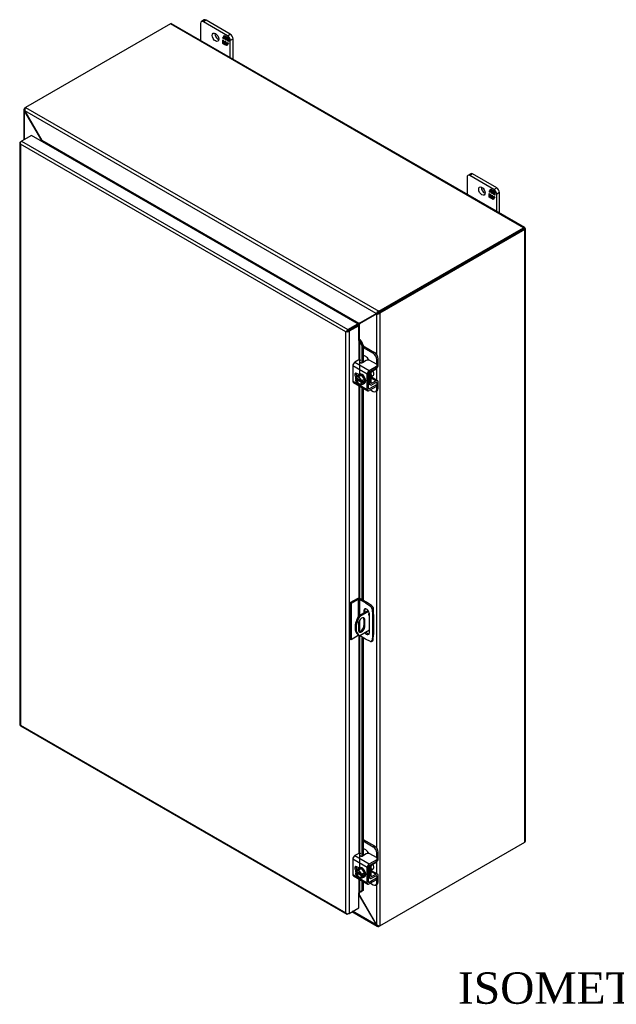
# Model space of a CAD drawing. Header units: inches. Extents: x 6 to 237, y 0 to 157.
# Tile 7 of 8: x 180 to 208, y 110 to 157. Entities that reach past the tile are written whole.
import ezdxf
from ezdxf.enums import TextEntityAlignment as Align

# ---------------------------------------------------------------- set-up
doc = ezdxf.new("R2010")
doc.units = ezdxf.units.IN
doc.header["$MEASUREMENT"] = 0
for name, color, linetype in [('COM40153-1', 7, 'CONTINUOUS'), ('COM40153-2', 7, 'CONTINUOUS'), ('COM42667', 7, 'CONTINUOUS'), ('COM42780', 7, 'CONTINUOUS'), ('COM48487', 7, 'CONTINUOUS'), ('COM71780-20', 7, 'CONTINUOUS'), ('DEFAULT', 7, 'CONTINUOUS'), ('FET07710', 7, 'CONTINUOUS'), ('SCC19011', 7, 'CONTINUOUS'), ('WAF25035', 7, 'CONTINUOUS')]:
    doc.layers.add(name, color=color, linetype=linetype)
doc.styles.add('SEACAD_TIMES_NEW_ROMAN', font='times.ttf')

msp = doc.modelspace()

# ---------------------------------------------------------------- linework, layer by layer
at = {"layer": 'COM40153-1', "color": 7}
for p, q in [((196.828, 129.068), (196.844, 129.059)), ((196.876, 128.709), (196.876, 129.015)), ((196.611, 128.895), (196.165, 128.638)), ((196.165, 128.638), (196.216, 128.608)), ((196.638, 128.852), (196.216, 128.608)), ((196.405, 128.465), (196.456, 128.436)), ((196.405, 128.465), (196.405, 128.169)), ((196.147, 128.257), (196.147, 127.961)), ((196.405, 128.169), (196.456, 128.139)), ((196.456, 128.139), (196.456, 128.436)), ((196.141, 127.731), (196.192, 127.702)), ((196.671, 127.952), (196.216, 127.69))]:
    msp.add_line(p, q, dxfattribs=at)
for centre, major_axis, start_param, end_param in [((196.768, 129.015), (-0.108, 0), 2.529725, 3.926991), ((196.516, 128.381), (0.375, 0.65), 1.508132, 3.141593), ((196.567, 128.351), (0.375, 0.65), 1.508132, 3.204257), ((196.302, 128.347), (-0.109, -0.189), 2.356194, 5.497787), ((196.251, 128.376), (-0.109, -0.189), 2.356194, 2.906426), ((196.677, 128.722), (-0.0312, -0.0541), 4.139289, 6.283185), ((196.626, 128.751), (0.0313, 0.0541), 4.093609, 5.210881), ((196.677, 128.722), (-0.0312, -0.0541), 0, 0.63978), ((196.302, 128.05), (0.109, 0.189), 2.356194, 5.497787), ((196.251, 128.08), (0.109, 0.189), 3.37676, 5.497787)]:
    msp.add_ellipse(centre, major_axis=major_axis, ratio=0.57735, start_param=start_param, end_param=end_param, dxfattribs=at)
at = {"layer": 'COM40153-2', "color": 7}
for p, q in [((196.093, 129.455), (195.745, 129.255)), ((196.144, 129.426), (195.796, 129.225)), ((196.144, 129.426), (196.144, 128.602)), ((196.195, 129.426), (196.195, 128.655)), ((196.488, 129.257), (196.195, 129.426)), ((196.539, 129.286), (196.245, 129.455)), ((195.745, 129.255), (195.745, 127.52)), ((195.796, 129.225), (195.745, 129.255)), ((195.796, 129.225), (195.796, 127.49)), ((196.406, 128.886), (196.456, 128.915)), ((196.456, 128.806), (196.456, 128.915)), ((196.488, 129.257), (196.539, 129.286)), ((196.488, 129.257), (196.724, 129.096)), ((196.775, 129.126), (196.539, 129.286)), ((196.724, 129.096), (196.775, 129.126)), ((196.855, 128.987), (196.805, 128.957)), ((196.805, 128.957), (196.825, 128.672)), ((196.876, 128.702), (196.855, 128.987)), ((196.406, 128.886), (196.406, 128.776)), ((196.671, 127.835), (196.671, 128.733)), ((196.825, 128.672), (196.876, 128.702)), ((196.825, 128.672), (196.825, 127.716)), ((196.876, 128.702), (196.876, 127.746)), ((196.195, 128.413), (196.195, 127.881)), ((195.796, 127.49), (195.745, 127.52)), ((196.144, 127.691), (195.796, 127.49)), ((196.144, 127.73), (196.144, 127.691)), ((196.195, 127.7), (196.195, 127.691)), ((196.488, 127.522), (196.195, 127.691)), ((196.724, 127.409), (196.488, 127.522)), ((196.825, 127.716), (196.805, 127.455)), ((196.825, 127.716), (196.876, 127.746)), ((196.855, 127.485), (196.876, 127.746)), ((196.779, 127.407), (196.83, 127.436)), ((196.805, 127.455), (196.855, 127.485))]:
    msp.add_line(p, q, dxfattribs=at)
for centre, major_axis, start_param, end_param in [((196.169, 129.411), (-0.108, 0), 3.926991, 5.497787), ((196.169, 129.411), (-0.036, 0), 3.926991, 5.497787), ((196.538, 128.809), (0.094, -0.162), 0.785398, 3.926991), ((196.589, 128.839), (0.094, -0.162), 3.416574, 3.926991), ((196.717, 128.999), (0.062, -0.108), 0.872665, 2.268928), ((196.767, 129.029), (-0.063, 0.108), 4.014257, 5.410521), ((196.169, 127.676), (0.036, 0), 0.785398, 2.356194), ((196.538, 127.911), (-0.094, 0.162), 1.73559, 3.926991), ((196.589, 127.94), (-0.094, 0.162), 1.73559, 2.866611), ((196.717, 127.515), (-0.063, 0.108), 2.443461, 3.839724), ((196.767, 127.545), (-0.062, 0.108), 3.141593, 3.839724)]:
    msp.add_ellipse(centre, major_axis=major_axis, ratio=0.57735, start_param=start_param, end_param=end_param, dxfattribs=at)
at = {"layer": 'COM42667', "color": 7}
for p, q in [((196.163, 140.865), (195.982, 140.76)), ((195.982, 140.76), (196.668, 140.364)), ((196.524, 140.841), (196.341, 140.735)), ((197.009, 140.663), (196.701, 140.841)), ((196.567, 140.189), (195.881, 140.585)), ((195.881, 140.585), (195.881, 139.857)), ((196.17, 140.169), (196.075, 140.224)), ((196.634, 139.5), (196.634, 140.228)), ((196.668, 140.364), (197.009, 140.561)), ((196.668, 140.287), (197.009, 140.484)), ((197.009, 140.484), (197.009, 140.561)), ((197.046, 140.535), (197.046, 140.612)), ((195.881, 139.857), (196.136, 139.71)), ((195.911, 139.792), (196.597, 139.396)), ((196.567, 139.461), (196.567, 140.189)), ((196.993, 139.789), (197.009, 139.779)), ((196.185, 139.682), (196.567, 139.461)), ((196.668, 139.48), (196.634, 139.5)), ((197.009, 139.677), (196.668, 139.48)), ((197.009, 139.6), (196.668, 139.403)), ((197.009, 139.6), (197.009, 139.677)), ((197.046, 139.651), (197.046, 139.728)), ((196.163, 117.287), (195.982, 117.183)), ((195.982, 117.183), (196.668, 116.787)), ((196.524, 117.264), (196.341, 117.158)), ((197.009, 117.086), (196.701, 117.264)), ((196.567, 116.612), (195.881, 117.008)), ((195.881, 117.008), (195.881, 116.28)), ((196.668, 116.787), (197.009, 116.984)), ((196.668, 116.709), (197.009, 116.906)), ((197.009, 116.906), (197.009, 116.984)), ((197.046, 116.957), (197.046, 117.035)), ((195.881, 116.28), (196.136, 116.133)), ((195.911, 116.215), (196.597, 115.819)), ((196.17, 116.592), (196.075, 116.647)), ((196.567, 115.884), (196.567, 116.612)), ((196.634, 115.923), (196.634, 116.651)), ((196.993, 116.212), (197.009, 116.202)), ((196.185, 116.105), (196.567, 115.884)), ((196.668, 115.903), (196.634, 115.923)), ((197.009, 116.1), (196.668, 115.903)), ((197.009, 116.023), (196.668, 115.826)), ((197.009, 116.023), (197.009, 116.1)), ((197.046, 116.074), (197.046, 116.151))]:
    msp.add_line(p, q, dxfattribs=at)
for centre, major_axis, start_param, end_param in [((195.982, 140.643), (-0.072, -0.124), 3.926991, 5.497787), ((196.205, 140.84), (-0.06, 0), 3.141593, 5.497787), ((196.298, 140.76), (0.06, 0), 2.929457, 5.497787), ((196.612, 140.79), (0.125, 0), 0.785398, 2.356194), ((196.075, 140.109), (0.07, -0.122), 2.356194, 4.826451), ((196.142, 140.148), (0.07, -0.122), 3.6401, 4.826451), ((196.668, 140.247), (0.072, 0.124), 0.785398, 2.356194), ((196.668, 140.247), (0.024, 0.0416), 0.785398, 2.356194), ((196.921, 140.612), (-0.125, 0), 2.356194, 3.926991), ((196.921, 140.535), (-0.125, 0), 2.356194, 3.141593), ((195.982, 139.916), (0.072, 0.124), 2.356194, 3.141593), ((196.921, 139.728), (-0.125, 0), 2.356194, 3.926991), ((196.668, 139.52), (0.071, 0.124), 2.356194, 3.926991), ((196.668, 139.52), (0.024, 0.0416), 2.356194, 3.926991), ((196.921, 139.651), (-0.125, 0), 2.356194, 3.141593), ((195.982, 117.066), (-0.072, -0.124), 3.926991, 5.497787), ((196.205, 117.263), (-0.06, 0), 3.141593, 5.497787), ((196.298, 117.183), (0.06, 0), 2.929457, 5.497787), ((196.612, 117.213), (0.125, 0), 0.785398, 2.356194), ((196.668, 116.67), (0.072, 0.124), 0.785398, 2.356194), ((196.668, 116.67), (0.024, 0.0416), 0.785398, 2.356194), ((196.921, 117.035), (-0.125, 0), 2.356194, 3.926991), ((196.921, 116.957), (-0.125, 0), 2.356194, 3.141593), ((195.982, 116.338), (0.071, 0.124), 2.356194, 3.141593), ((196.075, 116.532), (0.07, -0.122), 2.356194, 4.826451), ((196.142, 116.571), (0.07, -0.122), 3.6401, 4.826451), ((196.668, 115.942), (0.072, 0.124), 2.356194, 3.926991), ((196.668, 115.942), (0.024, 0.0416), 2.356194, 3.926991), ((196.921, 116.151), (-0.125, 0), 2.356194, 3.926991), ((196.921, 116.074), (-0.125, 0), 2.356194, 3.141593)]:
    msp.add_ellipse(centre, major_axis=major_axis, ratio=0.57735, start_param=start_param, end_param=end_param, dxfattribs=at)
at = {"layer": 'COM42780', "color": 7}
for p, q in [((196.378, 141.535), (196.918, 141.223)), ((196.378, 141.458), (196.851, 141.185)), ((196.851, 141.185), (196.918, 141.223)), ((196.497, 141.032), (196.378, 141.101)), ((197.095, 140.917), (197.028, 140.878)), ((197.028, 140.65), (197.028, 140.878)), ((197.095, 140.613), (197.095, 140.917)), ((196.639, 140.25), (196.69, 140.22)), ((196.69, 139.735), (196.69, 140.22)), ((196.758, 139.773), (196.758, 140.258)), ((196.791, 140.317), (196.996, 140.439)), ((196.634, 139.767), (196.69, 139.735)), ((196.758, 139.773), (196.791, 139.754)), ((196.763, 140.002), (196.996, 139.868)), ((197.065, 139.874), (196.781, 140.038)), ((196.994, 139.789), (196.79, 139.675)), ((196.996, 139.868), (196.791, 139.754)), ((196.994, 139.789), (197.028, 139.769)), ((197.028, 139.766), (197.028, 139.769)), ((197.095, 139.504), (197.095, 139.808)), ((196.634, 139.719), (196.72, 139.669)), ((196.725, 139.436), (196.851, 139.363)), ((196.976, 139.351), (197.043, 139.39)), ((197.028, 139.465), (197.028, 139.613)), ((197.028, 139.465), (197.095, 139.504)), ((196.378, 117.958), (196.918, 117.646)), ((196.378, 117.88), (196.851, 117.607)), ((196.851, 117.607), (196.918, 117.646)), ((196.497, 117.455), (196.378, 117.524)), ((197.095, 117.34), (197.028, 117.301)), ((197.028, 117.073), (197.028, 117.301)), ((197.095, 117.036), (197.095, 117.34)), ((196.758, 116.196), (196.758, 116.681)), ((196.791, 116.74), (196.996, 116.862)), ((196.639, 116.672), (196.69, 116.643)), ((196.69, 116.158), (196.69, 116.643)), ((196.763, 116.425), (196.996, 116.29)), ((197.065, 116.296), (196.781, 116.461)), ((196.994, 116.212), (196.79, 116.098)), ((196.996, 116.29), (196.791, 116.176)), ((196.994, 116.212), (197.028, 116.192)), ((197.095, 115.927), (197.095, 116.231)), ((196.634, 116.19), (196.69, 116.158)), ((196.634, 116.142), (196.72, 116.092)), ((196.725, 115.859), (196.851, 115.786)), ((196.758, 116.196), (196.791, 116.176)), ((196.976, 115.774), (197.043, 115.813)), ((197.028, 116.189), (197.028, 116.192)), ((197.028, 115.888), (197.028, 116.036)), ((197.028, 115.888), (197.095, 115.927))]:
    msp.add_line(p, q, dxfattribs=at)
for centre, major_axis, start_param, end_param in [((196.851, 140.98), (0.125, -0.217), 0.785398, 2.356194), ((196.918, 141.019), (-0.125, 0.217), 3.926991, 5.497787), ((196.497, 140.828), (0.125, -0.217), 1.392108, 2.356194), ((196.792, 140.278), (-0.072, -0.124), 4.744903, 5.497787), ((196.792, 140.278), (-0.024, -0.0416), 3.944444, 5.497787), ((196.994, 140.555), (-0.071, -0.124), 0.802851, 2.356194), ((196.792, 139.793), (0.071, 0.124), 2.356194, 3.909538), ((196.648, 140.157), (0.097, -0.169), 0.133398, 1.437398), ((196.792, 139.793), (0.024, 0.0416), 2.356194, 3.909538), ((196.994, 139.75), (-0.024, -0.0416), 2.356194, 3.909538), ((196.994, 139.75), (-0.071, -0.124), 2.356194, 3.909538), ((196.851, 139.567), (-0.125, 0.217), 2.356194, 3.926991), ((196.918, 139.606), (-0.125, 0.217), 3.141593, 3.926991), ((196.918, 117.442), (-0.125, 0.217), 3.926991, 5.497787), ((196.497, 117.251), (0.125, -0.217), 1.392108, 2.356194), ((196.851, 117.403), (0.125, -0.217), 0.785398, 2.356194), ((196.792, 116.701), (-0.072, -0.124), 4.744903, 5.497787), ((196.792, 116.701), (-0.024, -0.0416), 3.944444, 5.497787), ((196.994, 116.978), (-0.071, -0.124), 0.802851, 2.356194), ((196.648, 116.58), (0.097, -0.169), 0.133398, 1.437398), ((196.994, 116.173), (-0.024, -0.0416), 2.356194, 3.909538), ((196.994, 116.173), (-0.072, -0.124), 2.356194, 3.909538), ((196.792, 116.216), (0.071, 0.124), 2.356194, 3.909538), ((196.792, 116.216), (0.024, 0.0416), 2.356194, 3.909538), ((196.851, 115.99), (-0.125, 0.217), 2.356194, 3.926991), ((196.918, 116.029), (-0.125, 0.217), 3.141593, 3.926991)]:
    msp.add_ellipse(centre, major_axis=major_axis, ratio=0.57735, start_param=start_param, end_param=end_param, dxfattribs=at)
at = {"layer": 'COM48487', "color": 7}
for p, q in [((187.172, 156.925), (180.254, 152.93)), ((204.041, 147.186), (187.172, 156.925)), ((204.095, 147.191), (187.226, 156.93)), ((180.203, 152.901), (180.254, 152.93)), ((180.254, 152.93), (197.123, 143.191)), ((180.171, 152.832), (180.171, 151.385)), ((180.23, 152.885), (180.203, 152.901)), ((180.221, 152.773), (180.203, 152.762)), ((180.203, 151.403), (180.203, 152.762)), ((180.22, 152.739), (180.203, 152.762)), ((180.22, 152.739), (180.233, 152.746)), ((181.022, 151.349), (180.22, 152.739)), ((197.003, 143.084), (180.221, 152.773)), ((180.233, 152.746), (180.221, 152.773)), ((181.035, 151.357), (180.233, 152.746)), ((181.022, 151.349), (181.035, 151.357)), ((181.022, 151.304), (181.022, 151.349)), ((196.189, 142.608), (181.035, 151.357)), ((181.083, 151.27), (181.082, 151.27)), ((196.09, 142.606), (181.083, 151.27)), ((197.123, 143.191), (204.041, 147.186)), ((197.123, 143.132), (204.041, 147.127)), ((204.041, 147.127), (197.123, 143.132)), ((204.092, 147.097), (197.174, 143.103)), ((204.113, 147.168), (204.041, 147.127)), ((204.113, 147.168), (204.041, 147.127)), ((204.041, 147.127), (204.092, 147.156)), ((204.041, 147.127), (204.041, 147.127)), ((204.041, 147.127), (204.041, 147.127)), ((204.092, 117.821), (204.092, 147.097)), ((204.123, 117.865), (204.123, 147.141)), ((196.991, 143.071), (196.189, 142.608)), ((197.004, 143.049), (196.201, 142.586)), ((197.042, 143.101), (196.239, 142.637)), ((197.055, 143.078), (196.252, 142.615)), ((196.991, 143.071), (197.042, 143.101)), ((197.003, 143.084), (196.991, 143.071)), ((197.053, 143.114), (197.003, 143.084)), ((197.004, 143.049), (197.055, 143.078)), ((197.021, 143.053), (197.004, 143.049)), ((197.072, 143.082), (197.021, 143.053)), ((197.021, 141.126), (197.021, 143.053)), ((197.053, 143.114), (197.042, 143.101)), ((197.046, 143.109), (197.06, 143.117)), ((197.072, 143.082), (197.055, 143.078)), ((197.078, 143.086), (197.064, 143.078)), ((197.123, 143.132), (197.123, 143.191)), ((197.123, 143.132), (197.174, 143.103)), ((197.174, 143.103), (197.174, 113.827)), ((196.089, 142.605), (196.09, 142.606)), ((196.09, 142.606), (196.09, 142.605)), ((196.239, 142.637), (196.189, 142.608)), ((196.252, 142.615), (196.201, 142.586)), ((196.201, 141.835), (196.201, 142.586)), ((196.106, 142.527), (196.106, 142.527)), ((197.021, 139.899), (197.021, 140.458)), ((197.021, 117.549), (197.021, 139.377)), ((197.174, 113.827), (204.092, 117.821)), ((197.021, 116.322), (197.021, 116.881)), ((197.021, 113.877), (197.021, 115.8)), ((196.189, 115.283), (196.165, 115.296)), ((196.189, 115.283), (196.201, 115.29)), ((196.189, 115.283), (196.991, 113.893)), ((196.201, 115.29), (196.201, 115.418)), ((196.201, 115.29), (197.004, 113.9)), ((195.838, 114.503), (197.047, 113.805)), ((197.003, 113.867), (195.869, 114.521)), ((196.991, 113.893), (197.004, 113.9)), ((196.991, 113.893), (197.003, 113.867)), ((197.021, 113.877), (197.003, 113.867)), ((197.004, 113.9), (197.021, 113.877)), ((197.123, 113.829), (197.123, 113.797)), ((197.174, 113.827), (197.123, 113.797))]:
    msp.add_line(p, q, dxfattribs=at)
for centre, radius, start, end in [((180.409, 152.816), 0.192, 143.5515, 192.9586), ((180.264, 152.832), 0.0923, 131.3818, 228.6182), ((197.179, 143.007), 0.192, 107.0414, 156.4485), ((197.042, 143.244), 0.192, 263.5515, 312.9586), ((197.126, 142.984), 0.148, 91.3268, 119.2753), ((196.999, 143.206), 0.144, 300.272, 329.1259), ((193.257, 147.418), 5.635, 300.4684, 301.9581), ((198.882, 137.677), 5.595, 118.0355, 119.6541), ((197.093, 113.885), 0.0923, 191.3818, 288.6182), ((197.152, 114.018), 0.192, 227.0414, 276.4485)]:
    msp.add_arc(centre, radius, start, end, dxfattribs=at)
for centre, major_axis, ratio, start_param, end_param in [((187.172, 156.836), (-0.054, -0.0935), 0.57735, 3.141593, 3.926991), ((204.041, 147.097), (-0.054, -0.0935), 0.57735, 2.696031, 3.926991), ((204.015, 147.112), (-0.036, -0.0208), 0.000948, 2.356741, 3.927537), ((204.015, 147.112), (-0.036, -0.0207), 0.000948, 2.355648, 3.926445), ((204.015, 147.112), (0.108, 0.062), 0.000948, -0.784852, -0.445015), ((204.015, 147.112), (0.108, 0.062), 0.000948, 0.445015, 0.784852), ((204.015, 147.141), (-0.108, 0), 0.57735, 2.356194, 3.587154), ((204.015, 117.865), (-0.108, 0), 0.57735, 2.356194, 3.141593)]:
    msp.add_ellipse(centre, major_axis=major_axis, ratio=ratio, start_param=start_param, end_param=end_param, dxfattribs=at)
for points, knots in [([(181.022, 151.349), (181.025, 151.339), (181.027, 151.329), (181.03, 151.312), (181.031, 151.306), (181.032, 151.299)], [0, 0, 0, 0, 0.25, 0.25, 0.4064598, 0.4064598, 0.4064598, 0.4064598]), ([(181.083, 151.27), (181.084, 151.271), (181.085, 151.272), (181.087, 151.275), (181.087, 151.276), (181.087, 151.281), (181.087, 151.285), (181.084, 151.292), (181.083, 151.296), (181.078, 151.304), (181.076, 151.308), (181.068, 151.319), (181.062, 151.327), (181.049, 151.342), (181.043, 151.349), (181.035, 151.357)], [0, 0, 0, 0, 0.0625, 0.0625, 0.125, 0.125, 0.25, 0.25, 0.375, 0.375, 0.5, 0.5, 0.75, 0.75, 1, 1, 1, 1]), ([(196.189, 142.608), (196.181, 142.609), (196.173, 142.61), (196.157, 142.612), (196.149, 142.612), (196.136, 142.613), (196.132, 142.613), (196.123, 142.612), (196.118, 142.612), (196.109, 142.611), (196.105, 142.611), (196.098, 142.609), (196.096, 142.609), (196.093, 142.607), (196.091, 142.607), (196.09, 142.606)], [0, 0, 0, 0, 0.25, 0.25, 0.5, 0.5, 0.625, 0.625, 0.75, 0.75, 0.875, 0.875, 0.9375, 0.9375, 1, 1, 1, 1]), ([(196.15, 142.501), (196.152, 142.502), (196.153, 142.503), (196.156, 142.506), (196.157, 142.507), (196.162, 142.512), (196.165, 142.515), (196.17, 142.523), (196.172, 142.527), (196.177, 142.534), (196.179, 142.538), (196.185, 142.549), (196.189, 142.557), (196.196, 142.572), (196.199, 142.579), (196.201, 142.586)], [0, 0, 0, 0, 0.0625, 0.0625, 0.125, 0.125, 0.25, 0.25, 0.375, 0.375, 0.5, 0.5, 0.75, 0.75, 1, 1, 1, 1]), ([(196.201, 115.29), (196.199, 115.3), (196.196, 115.31), (196.189, 115.329), (196.185, 115.338), (196.179, 115.35), (196.177, 115.354), (196.172, 115.362), (196.17, 115.365), (196.167, 115.369), (196.166, 115.369), (196.165, 115.37)], [0, 0, 0, 0, 0.25, 0.25, 0.5, 0.5, 0.625, 0.625, 0.75, 0.75, 0.7782984, 0.7782984, 0.7782984, 0.7782984])]:
    msp.add_open_spline(points, degree=3, knots=knots, dxfattribs=at)
msp.add_open_spline([(196.166, 115.303), (196.174, 115.297), (196.181, 115.29), (196.189, 115.283)], degree=3, dxfattribs=at)
at = {"layer": 'COM71780-20', "color": 7}
for p, q in [((180.527, 151.59), (180.061, 151.321)), ((196.114, 142.591), (180.527, 151.59)), ((179.978, 151.248), (179.978, 123.437)), ((179.989, 151.221), (179.989, 151.221)), ((180.01, 151.292), (180.061, 151.321)), ((195.546, 142.204), (180.01, 151.174)), ((180.01, 151.174), (180.01, 123.422)), ((180.061, 151.321), (195.648, 142.322)), ((195.648, 142.322), (196.114, 142.591)), ((196.114, 142.591), (196.114, 142.532)), ((195.597, 142.233), (195.546, 142.204)), ((195.546, 114.452), (195.546, 142.204)), ((195.576, 142.221), (195.648, 142.263)), ((195.576, 142.221), (195.648, 142.263)), ((195.648, 142.263), (196.114, 142.532)), ((196.114, 142.532), (195.648, 142.263)), ((196.165, 142.502), (195.699, 142.233)), ((195.699, 142.233), (195.699, 114.423)), ((196.165, 142.502), (196.114, 142.532)), ((196.165, 141.788), (196.165, 142.502)), ((196.165, 141.788), (196.165, 140.866)), ((196.194, 141.794), (196.2, 141.835)), ((196.22, 141.756), (196.279, 141.78)), ((196.22, 141.756), (196.319, 141.534)), ((196.22, 140.194), (196.22, 141.756)), ((196.279, 141.78), (196.378, 141.558)), ((196.378, 141.558), (196.319, 141.534)), ((196.319, 141.534), (196.319, 140.727)), ((196.378, 141.558), (196.378, 140.757)), ((196.165, 140.172), (196.165, 140.167)), ((196.165, 139.645), (196.165, 129.474)), ((196.22, 129.466), (196.22, 139.613)), ((196.319, 139.556), (196.319, 129.413)), ((196.378, 139.522), (196.378, 129.379)), ((196.165, 127.697), (196.165, 117.289)), ((196.22, 116.616), (196.22, 127.676)), ((196.319, 127.619), (196.319, 117.15)), ((196.378, 127.585), (196.378, 117.18)), ((180.007, 123.387), (195.594, 114.388)), ((180.01, 123.422), (195.546, 114.452)), ((196.165, 116.595), (196.165, 116.59)), ((196.165, 116.068), (196.165, 115.406)), ((196.22, 115.432), (196.22, 116.036)), ((196.319, 115.979), (196.319, 115.492)), ((196.378, 115.945), (196.378, 115.516)), ((196.165, 114.692), (196.165, 115.406)), ((196.319, 115.492), (196.22, 115.432)), ((196.22, 115.432), (196.279, 115.456)), ((196.378, 115.516), (196.279, 115.456)), ((196.378, 115.516), (196.319, 115.492)), ((195.576, 114.411), (195.576, 114.411)), ((195.699, 114.423), (195.648, 114.393)), ((195.699, 114.423), (196.165, 114.692))]:
    msp.add_line(p, q, dxfattribs=at)
for centre, radius, start, end in [((196.116, 141.711), 0.114, 23.2734, 46.5882), ((196.147, 141.675), 0.169, 38.3968, 71.6578), ((196.467, 115.082), 0.429, 125.2045, 129.639), ((196.265, 115.356), 0.088, 117.4412, 127.5015)]:
    msp.add_arc(centre, radius, start, end, dxfattribs=at)
for centre, major_axis, ratio, start_param, end_param in [((180.086, 151.248), (0.108, 0), 0.57735, 2.356194, 3.587154), ((180.061, 151.233), (0.054, 0.0935), 0.57735, 0.785398, 2.016358), ((180.086, 151.218), (-0.076, 0.132), 0.577982, 1.231508, 1.571345), ((180.086, 151.218), (-0.076, 0.132), 0.577982, 1.230411, 1.570248), ((195.623, 142.248), (-0.108, -0.062), 0.000948, -1.124689, -0.784852), ((195.623, 142.248), (-0.108, -0.062), 0.000948, 0.784852, 1.124689), ((195.648, 142.234), (0.054, 0.0935), 0.57735, 0.785398, 2.016358), ((195.623, 142.277), (0.108, 0), 0.57735, 4.266828, 5.497787), ((195.623, 142.248), (0.036, 0.0208), 0.000948, 0.785944, 2.356741), ((195.623, 142.248), (0.036, 0.0207), 0.000948, 3.926445, 5.497241), ((196.191, 141.773), (0.108, 0), 0.57735, 1.48353, 1.808737), ((196.191, 141.773), (0.036, 0), 0.57735, 1.48353, 2.356194), ((180.086, 123.437), (0.108, 0), 0.57735, 3.141593, 3.587154), ((180.086, 123.466), (-0.108, -0.062), 0.000948, 0.445015, 0.784852), ((180.086, 123.466), (-0.108, -0.062), 0.000948, -0.784852, -0.445015), ((180.061, 123.481), (0.054, 0.0935), 0.57735, 2.696031, 3.141593), ((196.191, 115.392), (-0.036, 0), 0.57735, 4.625123, 5.497787), ((195.623, 114.496), (0.076, -0.132), 0.577982, 4.712938, 5.052774), ((195.623, 114.496), (0.076, -0.132), 0.577982, 4.71184, 5.051677), ((195.623, 114.467), (0.108, 0), 0.57735, 4.266828, 5.497787), ((195.648, 114.482), (0.054, 0.0935), 0.57735, 2.696031, 3.926991)]:
    msp.add_ellipse(centre, major_axis=major_axis, ratio=ratio, start_param=start_param, end_param=end_param, dxfattribs=at)
at = {"layer": 'FET07710', "color": 7}
for p, q in [((188.612, 156.947), (188.612, 156.13)), ((188.783, 157.109), (188.651, 157.033)), ((188.877, 157.1), (188.744, 157.024)), ((189.893, 156.36), (188.744, 157.024)), ((190.026, 156.437), (188.877, 157.1)), ((189.665, 156.243), (189.752, 156.366)), ((189.679, 156.251), (189.665, 156.243)), ((189.711, 156.216), (189.665, 156.243)), ((189.679, 156.251), (189.711, 156.296)), ((189.711, 156.233), (189.679, 156.251)), ((189.725, 156.311), (189.711, 156.303)), ((189.78, 156.263), (189.711, 156.303)), ((189.711, 156.303), (189.711, 156.216)), ((189.719, 156.308), (189.758, 156.363)), ((189.794, 156.271), (189.725, 156.311)), ((189.752, 156.366), (189.829, 156.322)), ((189.794, 156.271), (189.78, 156.263)), ((189.78, 156.176), (189.78, 156.263)), ((189.794, 156.185), (189.794, 156.271)), ((189.837, 156.247), (189.823, 156.238)), ((189.892, 156.198), (189.823, 156.238)), ((189.823, 156.238), (189.823, 156.152)), ((189.829, 156.322), (189.829, 156.258)), ((189.829, 156.258), (189.861, 156.303)), ((189.843, 156.266), (189.829, 156.258)), ((189.906, 156.207), (189.837, 156.247)), ((189.843, 156.266), (189.867, 156.3)), ((189.861, 156.303), (189.938, 156.259)), ((189.906, 156.207), (189.892, 156.198)), ((189.892, 156.112), (189.892, 156.198)), ((189.893, 156.36), (190.026, 156.437)), ((189.906, 156.12), (189.906, 156.207)), ((189.938, 156.259), (189.938, 156.086)), ((190.158, 156.207), (190.026, 156.131)), ((190.158, 155.237), (190.158, 156.207)), ((189.665, 155.99), (189.665, 156.163)), ((189.665, 156.163), (189.711, 156.137)), ((189.679, 155.998), (189.665, 155.99)), ((189.742, 155.946), (189.665, 155.99)), ((189.679, 155.998), (189.679, 156.155)), ((189.75, 155.957), (189.679, 155.998)), ((189.711, 156.137), (189.711, 156.05)), ((189.711, 156.05), (189.78, 156.01)), ((189.774, 155.991), (189.742, 155.946)), ((189.788, 155.999), (189.774, 155.991)), ((189.774, 155.927), (189.774, 155.991)), ((189.788, 155.935), (189.774, 155.927)), ((189.851, 155.883), (189.774, 155.927)), ((189.794, 156.185), (189.78, 156.176)), ((189.823, 156.152), (189.78, 156.176)), ((189.78, 156.01), (189.78, 156.097)), ((189.78, 156.097), (189.823, 156.072)), ((189.794, 156.019), (189.78, 156.01)), ((189.788, 155.935), (189.788, 155.999)), ((189.859, 155.894), (189.788, 155.935)), ((189.823, 156.168), (189.794, 156.185)), ((189.794, 156.019), (189.794, 156.089)), ((189.823, 156.072), (189.823, 155.986)), ((189.823, 155.986), (189.892, 155.946)), ((189.938, 156.006), (189.851, 155.883)), ((189.906, 156.12), (189.892, 156.112)), ((189.938, 156.086), (189.892, 156.112)), ((189.892, 155.946), (189.892, 156.032)), ((189.892, 156.032), (189.938, 156.006)), ((189.898, 155.949), (189.892, 155.946)), ((189.938, 156.102), (189.906, 156.12)), ((189.906, 155.961), (189.906, 156.024)), ((190.026, 155.314), (190.026, 156.131)), ((201.511, 149.761), (201.379, 149.685)), ((201.605, 149.752), (201.472, 149.675)), ((202.621, 149.012), (201.472, 149.675)), ((202.754, 149.088), (201.605, 149.752)), ((201.34, 149.599), (201.34, 148.782)), ((202.393, 148.894), (202.48, 149.018)), ((202.407, 148.903), (202.393, 148.894)), ((202.439, 148.868), (202.393, 148.894)), ((202.393, 148.642), (202.393, 148.815)), ((202.393, 148.815), (202.439, 148.788)), ((202.407, 148.903), (202.439, 148.947)), ((202.439, 148.884), (202.407, 148.903)), ((202.407, 148.65), (202.407, 148.807)), ((202.453, 148.963), (202.439, 148.955)), ((202.508, 148.914), (202.439, 148.955)), ((202.439, 148.955), (202.439, 148.868)), ((202.439, 148.788), (202.439, 148.702)), ((202.439, 148.702), (202.508, 148.662)), ((202.447, 148.959), (202.486, 149.014)), ((202.522, 148.923), (202.453, 148.963)), ((202.48, 149.018), (202.557, 148.973)), ((202.522, 148.923), (202.508, 148.914)), ((202.508, 148.828), (202.508, 148.914)), ((202.522, 148.836), (202.508, 148.828)), ((202.551, 148.804), (202.508, 148.828)), ((202.508, 148.662), (202.508, 148.748)), ((202.508, 148.748), (202.551, 148.724)), ((202.522, 148.836), (202.522, 148.923)), ((202.551, 148.82), (202.522, 148.836)), ((202.522, 148.67), (202.522, 148.74)), ((202.565, 148.898), (202.551, 148.89)), ((202.62, 148.85), (202.551, 148.89)), ((202.551, 148.89), (202.551, 148.804)), ((202.551, 148.724), (202.551, 148.638)), ((202.557, 148.973), (202.557, 148.91)), ((202.557, 148.91), (202.589, 148.955)), ((202.571, 148.918), (202.557, 148.91)), ((202.634, 148.858), (202.565, 148.898)), ((202.571, 148.918), (202.595, 148.951)), ((202.589, 148.955), (202.666, 148.91)), ((202.634, 148.858), (202.62, 148.85)), ((202.62, 148.763), (202.62, 148.85)), ((202.634, 148.772), (202.62, 148.763)), ((202.666, 148.737), (202.62, 148.763)), ((202.62, 148.597), (202.62, 148.684)), ((202.62, 148.684), (202.666, 148.658)), ((202.621, 149.012), (202.754, 149.088)), ((202.634, 148.772), (202.634, 148.858)), ((202.666, 148.753), (202.634, 148.772)), ((202.634, 148.613), (202.634, 148.676)), ((202.666, 148.91), (202.666, 148.737)), ((202.886, 148.859), (202.754, 148.782)), ((202.754, 147.965), (202.754, 148.782)), ((202.886, 147.889), (202.886, 148.859)), ((202.407, 148.65), (202.393, 148.642)), ((202.47, 148.597), (202.393, 148.642)), ((202.478, 148.609), (202.407, 148.65)), ((202.502, 148.642), (202.47, 148.597)), ((202.516, 148.65), (202.502, 148.642)), ((202.502, 148.579), (202.502, 148.642)), ((202.516, 148.587), (202.502, 148.579)), ((202.579, 148.534), (202.502, 148.579)), ((202.522, 148.67), (202.508, 148.662)), ((202.516, 148.587), (202.516, 148.65)), ((202.587, 148.546), (202.516, 148.587)), ((202.551, 148.638), (202.62, 148.597)), ((202.666, 148.658), (202.579, 148.534)), ((202.626, 148.601), (202.62, 148.597))]:
    msp.add_line(p, q, dxfattribs=at)
for centre, major_axis, start_param, end_param in [((188.744, 156.871), (0.094, -0.162), 2.356194, 3.926991), ((188.877, 156.947), (0.094, -0.162), 2.356194, 3.141593), ((189.451, 156.36), (-0.109, 0.189), 0.649107, 2.492486), ((189.893, 156.207), (0.094, -0.162), 0.785398, 2.356194), ((190.026, 156.284), (-0.094, 0.162), 3.926991, 5.497787), ((201.472, 149.522), (0.094, -0.162), 2.356194, 3.926991), ((201.605, 149.598), (0.094, -0.162), 2.356194, 3.141593), ((202.179, 149.012), (-0.109, 0.189), 0.649107, 2.492486), ((202.621, 148.859), (0.094, -0.162), 0.785398, 2.356194), ((202.754, 148.935), (-0.094, 0.162), 3.926991, 5.497787)]:
    msp.add_ellipse(centre, major_axis=major_axis, ratio=0.57735, start_param=start_param, end_param=end_param, dxfattribs=at)
for centre in [(189.319, 156.284), (202.047, 148.935)]:
    msp.add_ellipse(centre, major_axis=(-0.109, 0.189), ratio=0.57735, dxfattribs=at)
at = {"layer": 'SCC19011', "color": 7}
for p, q in [((196.008, 140.052), (196.136, 140.126)), ((196.16, 140.072), (196.008, 140.052)), ((196.008, 140.052), (196.008, 139.991)), ((196.023, 139.983), (196.008, 139.991)), ((196.076, 139.974), (196.008, 139.935)), ((196.008, 139.935), (196.008, 139.874)), ((196.008, 139.935), (196.023, 139.927)), ((196.008, 139.874), (196.16, 139.679)), ((196.058, 139.995), (196.037, 139.982)), ((196.037, 139.927), (196.058, 139.939)), ((196.292, 139.86), (196.058, 139.995)), ((196.058, 139.939), (196.319, 139.789)), ((196.076, 139.985), (196.076, 139.974)), ((196.076, 139.974), (196.295, 139.847)), ((196.288, 140.146), (196.136, 140.126)), ((196.16, 140.072), (196.288, 140.146)), ((196.312, 139.876), (196.16, 140.072)), ((196.44, 139.95), (196.288, 140.146)), ((196.312, 139.815), (196.298, 139.824)), ((196.319, 139.789), (196.298, 139.776)), ((196.298, 139.768), (196.312, 139.76)), ((196.312, 139.876), (196.44, 139.95)), ((196.312, 139.815), (196.312, 139.876)), ((196.38, 139.854), (196.312, 139.815)), ((196.38, 139.799), (196.312, 139.76)), ((196.312, 139.699), (196.44, 139.773)), ((196.312, 139.699), (196.312, 139.76)), ((196.332, 139.826), (196.38, 139.799)), ((196.38, 139.799), (196.38, 139.854)), ((196.44, 139.773), (196.44, 139.95)), ((196.785, 140.095), (196.867, 140.142)), ((196.16, 139.679), (196.312, 139.699)), ((196.008, 116.475), (196.136, 116.549)), ((196.16, 116.495), (196.008, 116.475)), ((196.008, 116.475), (196.008, 116.414)), ((196.023, 116.405), (196.008, 116.414)), ((196.076, 116.397), (196.008, 116.358)), ((196.008, 116.358), (196.008, 116.297)), ((196.008, 116.358), (196.023, 116.35)), ((196.008, 116.297), (196.16, 116.101)), ((196.058, 116.418), (196.037, 116.405)), ((196.037, 116.35), (196.058, 116.362)), ((196.292, 116.283), (196.058, 116.418)), ((196.058, 116.362), (196.319, 116.211)), ((196.076, 116.408), (196.076, 116.397)), ((196.076, 116.397), (196.295, 116.27)), ((196.288, 116.569), (196.136, 116.549)), ((196.16, 116.495), (196.288, 116.569)), ((196.312, 116.299), (196.16, 116.495)), ((196.44, 116.373), (196.288, 116.569)), ((196.312, 116.238), (196.298, 116.247)), ((196.319, 116.211), (196.298, 116.199)), ((196.312, 116.299), (196.44, 116.373)), ((196.312, 116.238), (196.312, 116.299)), ((196.38, 116.277), (196.312, 116.238)), ((196.38, 116.221), (196.312, 116.183)), ((196.332, 116.249), (196.38, 116.221)), ((196.38, 116.221), (196.38, 116.277)), ((196.44, 116.195), (196.44, 116.373)), ((196.785, 116.518), (196.867, 116.565)), ((196.16, 116.101), (196.312, 116.121)), ((196.298, 116.191), (196.312, 116.183)), ((196.312, 116.121), (196.44, 116.195)), ((196.312, 116.121), (196.312, 116.183))]:
    msp.add_line(p, q, dxfattribs=at)
for centre, radius, start, end in [((196.324, 139.973), 0.307, 187.5631, 239.0093), ((196.03, 139.997), 0.0158, 242.8525, 296.623), ((196.03, 139.941), 0.0158, 242.8527, 296.6228), ((196.324, 116.396), 0.307, 187.5631, 239.0093), ((196.03, 116.419), 0.0158, 242.8525, 296.623), ((196.03, 116.364), 0.0158, 242.8527, 296.6228)]:
    msp.add_arc(centre, radius, start, end, dxfattribs=at)
for centre, major_axis, start_param, end_param in [((196.806, 140.248), (0.061, -0.106), 0, 2.159159), ((196.16, 139.875), (0.099, -0.171), 0.958412, 3.753977), ((196.16, 139.875), (-0.099, 0.171), 0.958412, 3.753977), ((196.167, 139.879), (0.094, -0.162), 3.141593, 3.744649), ((196.167, 139.879), (-0.094, 0.162), 0.96774, 3.694684), ((196.189, 139.892), (0.094, -0.162), 3.254972, 3.744649), ((196.189, 139.892), (-0.094, 0.162), 0.96774, 3.028213), ((196.806, 116.671), (0.061, -0.106), 0, 2.159159), ((196.16, 116.298), (0.099, -0.171), 0.958412, 3.753977), ((196.16, 116.298), (-0.099, 0.171), 0.958412, 3.753977), ((196.167, 116.302), (0.094, -0.162), 3.141593, 3.744649), ((196.167, 116.302), (-0.094, 0.162), 0.96774, 3.694684), ((196.189, 116.314), (0.094, -0.162), 3.254972, 3.744649), ((196.189, 116.314), (-0.094, 0.162), 0.96774, 3.028213)]:
    msp.add_ellipse(centre, major_axis=major_axis, ratio=0.57735, start_param=start_param, end_param=end_param, dxfattribs=at)
for points, knots in [([(196.298, 139.824), (196.296, 139.825), (196.295, 139.826), (196.295, 139.829), (196.295, 139.83), (196.296, 139.83)], [0, 0, 0, 0, 0.5, 0.5, 0.7956866, 0.7956866, 0.7956866, 0.7956866]), ([(196.298, 139.776), (196.296, 139.775), (196.295, 139.774), (196.295, 139.771), (196.296, 139.769), (196.298, 139.768)], [0, 0, 0, 0, 0.5, 0.5, 1, 1, 1, 1]), ([(196.298, 116.247), (196.296, 116.248), (196.295, 116.249), (196.295, 116.252), (196.295, 116.252), (196.296, 116.253)], [0, 0, 0, 0, 0.5, 0.5, 0.7956866, 0.7956866, 0.7956866, 0.7956866]), ([(196.298, 116.199), (196.296, 116.198), (196.295, 116.197), (196.295, 116.194), (196.296, 116.192), (196.298, 116.191)], [0, 0, 0, 0, 0.5, 0.5, 1, 1, 1, 1])]:
    msp.add_open_spline(points, degree=3, knots=knots, dxfattribs=at)
at = {"layer": 'WAF25035', "color": 7}
for p, q in [((196.195, 140.184), (196.163, 140.166)), ((196.413, 139.733), (196.445, 139.751)), ((196.195, 116.607), (196.163, 116.589)), ((196.413, 116.156), (196.445, 116.174))]:
    msp.add_line(p, q, dxfattribs=at)
for centre, start_param, end_param in [((196.32, 139.968), 3.141593, 6.283185), ((196.288, 139.949), 0, 0.412589), ((196.288, 139.949), 2.729004, 6.283185), ((196.288, 116.372), 0, 0.412589), ((196.288, 116.372), 2.729004, 6.283185), ((196.32, 116.39), 3.141593, 6.283185)]:
    msp.add_ellipse(centre, major_axis=(-0.125, 0.217), ratio=0.57735, start_param=start_param, end_param=end_param, dxfattribs=at)

# ---------------------------------------------------------------- texts
at = {"layer": 'DEFAULT', "color": 7, "style": 'SEACAD_TIMES_NEW_ROMAN'}
msp.add_text('ISOMETRIC VIEWS', height=1.5, dxfattribs=at).set_placement((200.905, 111.603), align=Align.TOP_LEFT)

doc.saveas('drawing.dxf')
